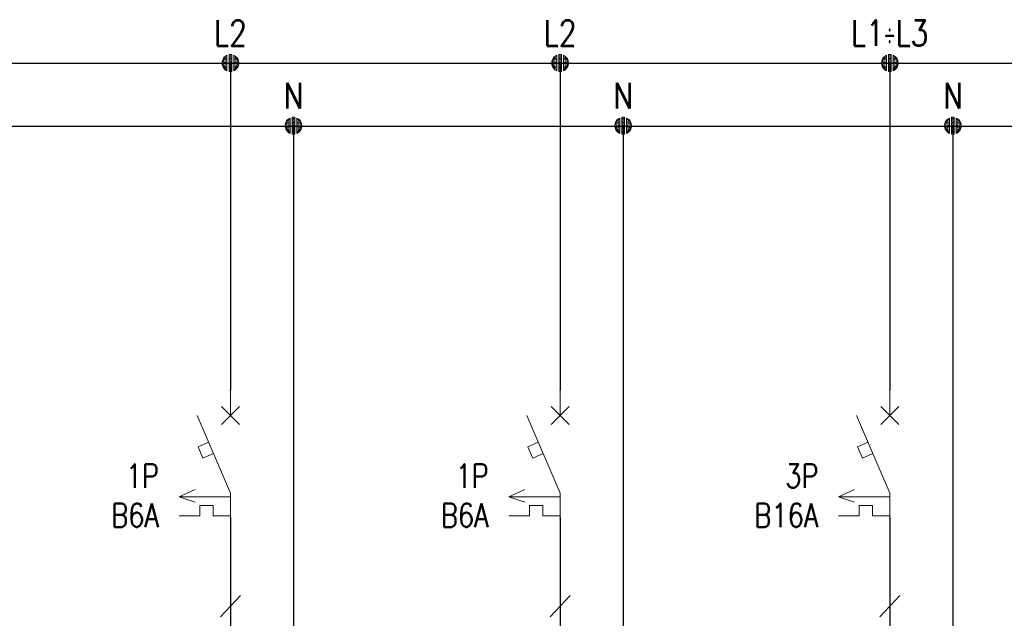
# Model space of a CAD drawing. Header units: millimetres. Extents: x 2505 to 3495, y 1397 to 1684.
# Tile 41 of 59: x 3188 to 3231, y 1491 to 1517. Entities that reach past the tile are written whole.
import ezdxf
from ezdxf.enums import TextEntityAlignment as Align

# ---------------------------------------------------------------- set-up
doc = ezdxf.new("R2010")
doc.units = ezdxf.units.MM
for name, color, linetype, lineweight in [('EB_PRZEWODY', 3, 'Continuous', 20), ('EB_SYMBOL', 3, 'Continuous', 20), ('SZYNY', 1, 'Continuous', 40)]:
    doc.layers.add(name, color=color, linetype=linetype, lineweight=lineweight)
doc.layers.add('OPIS', color=7, linetype='Continuous')
doc.styles.add('SIMPLEX', font='simplex.shx', dxfattribs={"width": 0.8})

# ---------------------------------------------------------------- blocks, each defined once
blk = doc.blocks.new('S-ZAB')
for p, q in [((-0.000008, -2.000032), (-0.000008, -0.000031)), ((-0.707114, -2.707138), (0.707099, -1.292925)), ((0.707099, -2.707138), (-0.707114, -1.292925)), ((-2.605718, -2.000032), (-0.000008, -8.080032)), ((-1.707928, -4.094892), (-2.531218, -4.447722)), ((-2.531218, -4.447722), (-2.150078, -5.337052)), ((-1.326788, -4.984212), (-2.150078, -5.337052)), ((-4.022616, -8.370921), (-2.759798, -7.798842)), ((-0.000008, -8.370921), (-4.022616, -8.370921)), ((-2.759798, -8.79886), (-4.022616, -8.370921)), ((-0.000008, -8.080032), (-0.000008, -10.080032)), ((-2.403294, -9.060289), (-2.403294, -9.874011)), ((-1.349945, -9.060289), (-2.403294, -9.060289)), ((-1.349945, -9.060289), (-1.349945, -9.874011)), ((-2.403294, -9.874011), (-4.022616, -9.874011)), ((-0.000008, -9.874011), (-1.349945, -9.874011))]:
    blk.add_line(p, q)
for p in [(-0.000008, -0.000031), (-0.000008, -10.080032)]:
    blk.add_point(p)
blk = doc.blocks.new('*U286')
for p, q in [((-0.637, 0.172), (-0.658, 0.021)), ((-0.637, 0.172), (-0.658, 0.021)), ((-0.637, 0.002), (-0.656, -0.028)), ((-0.598, 0.282), (-0.637, 0.172)), ((-0.598, 0.282), (-0.637, 0.172)), ((-0.598, 0.142), (-0.637, 0.087)), ((-0.598, 0.002), (-0.637, 0.002)), ((-0.513, 0.425), (-0.598, 0.282)), ((-0.513, 0.425), (-0.598, 0.282)), ((-0.513, 0.285), (-0.598, 0.188)), ((-0.513, 0.145), (-0.598, 0.095)), ((-0.513, 0.006), (-0.598, 0.002)), ((-0.399, 0.524), (-0.513, 0.425)), ((-0.399, 0.524), (-0.513, 0.425)), ((-0.399, 0.408), (-0.513, 0.332)), ((-0.399, 0.291), (-0.513, 0.239)), ((-0.399, 0.175), (-0.513, 0.145)), ((-0.399, 0.058), (-0.513, 0.052)), ((-0.267, 0.605), (-0.399, 0.524)), ((-0.267, 0.605), (-0.399, 0.524)), ((-0.267, 0.495), (-0.399, 0.429)), ((-0.267, 0.385), (-0.399, 0.334)), ((-0.267, 0.274), (-0.399, 0.238)), ((-0.267, 0.164), (-0.399, 0.143)), ((-0.267, 0.053), (-0.399, 0.048)), ((-0.267, 0.605), (-0.267, -0.609)), ((-0.267, 0.605), (-0.267, -0.609)), ((-0.105, 0.664), (0.105, 0.664)), ((-0.105, 0.664), (0.105, 0.664)), ((-0.105, -0.664), (-0.105, 0.664)), ((-0.105, 0.664), (-0.105, -0.664)), ((-0.105, 0.562), (0.105, 0.562)), ((-0.105, 0.46), (0.105, 0.46)), ((-0.105, 0.358), (0.105, 0.358)), ((-0.105, 0.256), (0.105, 0.256)), ((-0.105, 0.153), (0.105, 0.153)), ((-0.105, 0.051), (0.105, 0.051)), ((0.105, -0.664), (0.105, 0.664)), ((0.105, 0.664), (0.105, -0.664)), ((0.267, 0.605), (0.267, -0.609)), ((0.267, 0.605), (0.267, -0.609)), ((0.267, 0.605), (0.399, 0.524)), ((0.267, 0.605), (0.399, 0.524)), ((0.267, 0.495), (0.399, 0.429)), ((0.267, 0.385), (0.399, 0.334)), ((0.267, 0.274), (0.399, 0.238)), ((0.267, 0.164), (0.399, 0.143)), ((0.267, 0.053), (0.399, 0.048)), ((0.399, 0.524), (0.513, 0.425)), ((0.399, 0.524), (0.513, 0.425)), ((0.399, 0.408), (0.513, 0.332)), ((0.399, 0.291), (0.513, 0.239)), ((0.399, 0.175), (0.513, 0.145)), ((0.399, 0.058), (0.513, 0.052)), ((0.513, 0.425), (0.598, 0.282)), ((0.513, 0.425), (0.598, 0.282)), ((0.513, 0.285), (0.598, 0.188)), ((0.513, 0.145), (0.598, 0.095)), ((0.513, 0.006), (0.598, 0.002)), ((0.598, 0.282), (0.637, 0.172)), ((0.598, 0.282), (0.637, 0.172)), ((0.598, 0.142), (0.637, 0.087)), ((0.598, 0.002), (0.637, 0.002)), ((0.637, 0.172), (0.658, 0.021)), ((0.637, 0.172), (0.658, 0.021)), ((0.637, 0.002), (0.656, -0.028)), ((-0.654, -0.076), (-0.637, -0.168)), ((-0.637, -0.168), (-0.654, -0.076)), ((-0.598, -0.138), (-0.637, -0.083)), ((-0.637, -0.168), (-0.598, -0.278)), ((-0.598, -0.278), (-0.637, -0.168)), ((-0.513, -0.134), (-0.598, -0.091)), ((-0.513, -0.274), (-0.598, -0.185)), ((-0.598, -0.278), (-0.513, -0.414)), ((-0.513, -0.414), (-0.598, -0.278)), ((-0.399, -0.058), (-0.513, -0.041)), ((-0.399, -0.175), (-0.513, -0.134)), ((-0.399, -0.291), (-0.513, -0.228)), ((-0.399, -0.408), (-0.513, -0.321)), ((-0.513, -0.414), (-0.399, -0.524)), ((-0.399, -0.524), (-0.513, -0.414)), ((-0.267, -0.057), (-0.399, -0.048)), ((-0.267, -0.167), (-0.399, -0.143)), ((-0.267, -0.278), (-0.399, -0.238)), ((-0.267, -0.388), (-0.399, -0.334)), ((-0.267, -0.499), (-0.399, -0.429)), ((-0.399, -0.524), (-0.267, -0.609)), ((-0.267, -0.609), (-0.399, -0.524)), ((-0.105, -0.051), (0.105, -0.051)), ((-0.105, -0.153), (0.105, -0.153)), ((-0.105, -0.256), (0.105, -0.256)), ((-0.105, -0.358), (0.105, -0.358)), ((-0.105, -0.46), (0.105, -0.46)), ((-0.105, -0.562), (0.105, -0.562)), ((0.105, -0.664), (-0.105, -0.664)), ((-0.105, -0.664), (0.105, -0.664)), ((0.267, -0.057), (0.399, -0.048)), ((0.267, -0.167), (0.399, -0.143)), ((0.267, -0.278), (0.399, -0.238)), ((0.267, -0.388), (0.399, -0.334)), ((0.267, -0.499), (0.399, -0.429)), ((0.399, -0.524), (0.267, -0.609)), ((0.267, -0.609), (0.399, -0.524)), ((0.399, -0.058), (0.513, -0.041)), ((0.399, -0.175), (0.513, -0.134)), ((0.399, -0.291), (0.513, -0.228)), ((0.399, -0.408), (0.513, -0.321)), ((0.513, -0.414), (0.399, -0.524)), ((0.399, -0.524), (0.513, -0.414)), ((0.513, -0.134), (0.598, -0.091)), ((0.513, -0.274), (0.598, -0.185)), ((0.598, -0.278), (0.513, -0.414)), ((0.513, -0.414), (0.598, -0.278)), ((0.598, -0.138), (0.637, -0.083)), ((0.637, -0.168), (0.598, -0.278)), ((0.598, -0.278), (0.637, -0.168)), ((0.654, -0.076), (0.637, -0.168)), ((0.637, -0.168), (0.654, -0.076))]:
    blk.add_line(p, q)
at = {"ltscale": 5}
blk.add_line((0.658, 0.021), (0.658, -0.076), dxfattribs=at)
blk.add_point((0, 0))
blk = doc.blocks.new('*U287')
for p, q in [((-0.637, 0.172), (-0.658, 0.021)), ((-0.637, 0.172), (-0.658, 0.021)), ((-0.637, 0.002), (-0.656, -0.028)), ((-0.598, 0.282), (-0.637, 0.172)), ((-0.598, 0.282), (-0.637, 0.172)), ((-0.598, 0.142), (-0.637, 0.087)), ((-0.598, 0.002), (-0.637, 0.002)), ((-0.513, 0.425), (-0.598, 0.282)), ((-0.513, 0.425), (-0.598, 0.282)), ((-0.513, 0.285), (-0.598, 0.188)), ((-0.513, 0.145), (-0.598, 0.095)), ((-0.513, 0.006), (-0.598, 0.002)), ((-0.399, 0.524), (-0.513, 0.425)), ((-0.399, 0.524), (-0.513, 0.425)), ((-0.399, 0.408), (-0.513, 0.332)), ((-0.399, 0.291), (-0.513, 0.239)), ((-0.399, 0.175), (-0.513, 0.145)), ((-0.399, 0.058), (-0.513, 0.052)), ((-0.267, 0.605), (-0.399, 0.524)), ((-0.267, 0.605), (-0.399, 0.524)), ((-0.267, 0.495), (-0.399, 0.429)), ((-0.267, 0.385), (-0.399, 0.334)), ((-0.267, 0.274), (-0.399, 0.238)), ((-0.267, 0.164), (-0.399, 0.143)), ((-0.267, 0.053), (-0.399, 0.048)), ((-0.267, 0.605), (-0.267, -0.609)), ((-0.267, 0.605), (-0.267, -0.609)), ((-0.105, 0.664), (0.105, 0.664)), ((-0.105, 0.664), (0.105, 0.664)), ((-0.105, -0.664), (-0.105, 0.664)), ((-0.105, 0.664), (-0.105, -0.664)), ((-0.105, 0.562), (0.105, 0.562)), ((-0.105, 0.46), (0.105, 0.46)), ((-0.105, 0.358), (0.105, 0.358)), ((-0.105, 0.256), (0.105, 0.256)), ((-0.105, 0.153), (0.105, 0.153)), ((-0.105, 0.051), (0.105, 0.051)), ((0.105, -0.664), (0.105, 0.664)), ((0.105, 0.664), (0.105, -0.664)), ((0.267, 0.605), (0.267, -0.609)), ((0.267, 0.605), (0.267, -0.609)), ((0.267, 0.605), (0.399, 0.524)), ((0.267, 0.605), (0.399, 0.524)), ((0.267, 0.495), (0.399, 0.429)), ((0.267, 0.385), (0.399, 0.334)), ((0.267, 0.274), (0.399, 0.238)), ((0.267, 0.164), (0.399, 0.143)), ((0.267, 0.053), (0.399, 0.048)), ((0.399, 0.524), (0.513, 0.425)), ((0.399, 0.524), (0.513, 0.425)), ((0.399, 0.408), (0.513, 0.332)), ((0.399, 0.291), (0.513, 0.239)), ((0.399, 0.175), (0.513, 0.145)), ((0.399, 0.058), (0.513, 0.052)), ((0.513, 0.425), (0.598, 0.282)), ((0.513, 0.425), (0.598, 0.282)), ((0.513, 0.285), (0.598, 0.188)), ((0.513, 0.145), (0.598, 0.095)), ((0.513, 0.006), (0.598, 0.002)), ((0.598, 0.282), (0.637, 0.172)), ((0.598, 0.282), (0.637, 0.172)), ((0.598, 0.142), (0.637, 0.087)), ((0.598, 0.002), (0.637, 0.002)), ((0.637, 0.172), (0.658, 0.021)), ((0.637, 0.172), (0.658, 0.021)), ((0.637, 0.002), (0.656, -0.028)), ((-0.654, -0.076), (-0.637, -0.168)), ((-0.637, -0.168), (-0.654, -0.076)), ((-0.598, -0.138), (-0.637, -0.083)), ((-0.637, -0.168), (-0.598, -0.278)), ((-0.598, -0.278), (-0.637, -0.168)), ((-0.513, -0.134), (-0.598, -0.091)), ((-0.513, -0.274), (-0.598, -0.185)), ((-0.598, -0.278), (-0.513, -0.414)), ((-0.513, -0.414), (-0.598, -0.278)), ((-0.399, -0.058), (-0.513, -0.041)), ((-0.399, -0.175), (-0.513, -0.134)), ((-0.399, -0.291), (-0.513, -0.228)), ((-0.399, -0.408), (-0.513, -0.321)), ((-0.513, -0.414), (-0.399, -0.524)), ((-0.399, -0.524), (-0.513, -0.414)), ((-0.267, -0.057), (-0.399, -0.048)), ((-0.267, -0.167), (-0.399, -0.143)), ((-0.267, -0.278), (-0.399, -0.238)), ((-0.267, -0.388), (-0.399, -0.334)), ((-0.267, -0.499), (-0.399, -0.429)), ((-0.399, -0.524), (-0.267, -0.609)), ((-0.267, -0.609), (-0.399, -0.524)), ((-0.105, -0.051), (0.105, -0.051)), ((-0.105, -0.153), (0.105, -0.153)), ((-0.105, -0.256), (0.105, -0.256)), ((-0.105, -0.358), (0.105, -0.358)), ((-0.105, -0.46), (0.105, -0.46)), ((-0.105, -0.562), (0.105, -0.562)), ((0.105, -0.664), (-0.105, -0.664)), ((-0.105, -0.664), (0.105, -0.664)), ((0.267, -0.057), (0.399, -0.048)), ((0.267, -0.167), (0.399, -0.143)), ((0.267, -0.278), (0.399, -0.238)), ((0.267, -0.388), (0.399, -0.334)), ((0.267, -0.499), (0.399, -0.429)), ((0.399, -0.524), (0.267, -0.609)), ((0.267, -0.609), (0.399, -0.524)), ((0.399, -0.058), (0.513, -0.041)), ((0.399, -0.175), (0.513, -0.134)), ((0.399, -0.291), (0.513, -0.228)), ((0.399, -0.408), (0.513, -0.321)), ((0.513, -0.414), (0.399, -0.524)), ((0.399, -0.524), (0.513, -0.414)), ((0.513, -0.134), (0.598, -0.091)), ((0.513, -0.274), (0.598, -0.185)), ((0.598, -0.278), (0.513, -0.414)), ((0.513, -0.414), (0.598, -0.278)), ((0.598, -0.138), (0.637, -0.083)), ((0.637, -0.168), (0.598, -0.278)), ((0.598, -0.278), (0.637, -0.168)), ((0.654, -0.076), (0.637, -0.168)), ((0.637, -0.168), (0.654, -0.076))]:
    blk.add_line(p, q)
at = {"ltscale": 5}
blk.add_line((0.658, 0.021), (0.658, -0.076), dxfattribs=at)
blk.add_point((0, 0))
blk = doc.blocks.new('*U284')
for p, q in [((-0.637, 0.172), (-0.658, 0.021)), ((-0.637, 0.172), (-0.658, 0.021)), ((-0.637, 0.002), (-0.656, -0.028)), ((-0.598, 0.282), (-0.637, 0.172)), ((-0.598, 0.282), (-0.637, 0.172)), ((-0.598, 0.142), (-0.637, 0.087)), ((-0.598, 0.002), (-0.637, 0.002)), ((-0.513, 0.425), (-0.598, 0.282)), ((-0.513, 0.425), (-0.598, 0.282)), ((-0.513, 0.285), (-0.598, 0.188)), ((-0.513, 0.145), (-0.598, 0.095)), ((-0.513, 0.006), (-0.598, 0.002)), ((-0.399, 0.524), (-0.513, 0.425)), ((-0.399, 0.524), (-0.513, 0.425)), ((-0.399, 0.408), (-0.513, 0.332)), ((-0.399, 0.291), (-0.513, 0.239)), ((-0.399, 0.175), (-0.513, 0.145)), ((-0.399, 0.058), (-0.513, 0.052)), ((-0.267, 0.605), (-0.399, 0.524)), ((-0.267, 0.605), (-0.399, 0.524)), ((-0.267, 0.495), (-0.399, 0.429)), ((-0.267, 0.385), (-0.399, 0.334)), ((-0.267, 0.274), (-0.399, 0.238)), ((-0.267, 0.164), (-0.399, 0.143)), ((-0.267, 0.053), (-0.399, 0.048)), ((-0.267, 0.605), (-0.267, -0.609)), ((-0.267, 0.605), (-0.267, -0.609)), ((-0.105, 0.664), (0.105, 0.664)), ((-0.105, 0.664), (0.105, 0.664)), ((-0.105, -0.664), (-0.105, 0.664)), ((-0.105, 0.664), (-0.105, -0.664)), ((-0.105, 0.562), (0.105, 0.562)), ((-0.105, 0.46), (0.105, 0.46)), ((-0.105, 0.358), (0.105, 0.358)), ((-0.105, 0.256), (0.105, 0.256)), ((-0.105, 0.153), (0.105, 0.153)), ((-0.105, 0.051), (0.105, 0.051)), ((0.105, -0.664), (0.105, 0.664)), ((0.105, 0.664), (0.105, -0.664)), ((0.267, 0.605), (0.267, -0.609)), ((0.267, 0.605), (0.267, -0.609)), ((0.267, 0.605), (0.399, 0.524)), ((0.267, 0.605), (0.399, 0.524)), ((0.267, 0.495), (0.399, 0.429)), ((0.267, 0.385), (0.399, 0.334)), ((0.267, 0.274), (0.399, 0.238)), ((0.267, 0.164), (0.399, 0.143)), ((0.267, 0.053), (0.399, 0.048)), ((0.399, 0.524), (0.513, 0.425)), ((0.399, 0.524), (0.513, 0.425)), ((0.399, 0.408), (0.513, 0.332)), ((0.399, 0.291), (0.513, 0.239)), ((0.399, 0.175), (0.513, 0.145)), ((0.399, 0.058), (0.513, 0.052)), ((0.513, 0.425), (0.598, 0.282)), ((0.513, 0.425), (0.598, 0.282)), ((0.513, 0.285), (0.598, 0.188)), ((0.513, 0.145), (0.598, 0.095)), ((0.513, 0.006), (0.598, 0.002)), ((0.598, 0.282), (0.637, 0.172)), ((0.598, 0.282), (0.637, 0.172)), ((0.598, 0.142), (0.637, 0.087)), ((0.598, 0.002), (0.637, 0.002)), ((0.637, 0.172), (0.658, 0.021)), ((0.637, 0.172), (0.658, 0.021)), ((0.637, 0.002), (0.656, -0.028)), ((-0.654, -0.076), (-0.637, -0.168)), ((-0.637, -0.168), (-0.654, -0.076)), ((-0.598, -0.138), (-0.637, -0.083)), ((-0.637, -0.168), (-0.598, -0.278)), ((-0.598, -0.278), (-0.637, -0.168)), ((-0.513, -0.134), (-0.598, -0.091)), ((-0.513, -0.274), (-0.598, -0.185)), ((-0.598, -0.278), (-0.513, -0.414)), ((-0.513, -0.414), (-0.598, -0.278)), ((-0.399, -0.058), (-0.513, -0.041)), ((-0.399, -0.175), (-0.513, -0.134)), ((-0.399, -0.291), (-0.513, -0.228)), ((-0.399, -0.408), (-0.513, -0.321)), ((-0.513, -0.414), (-0.399, -0.524)), ((-0.399, -0.524), (-0.513, -0.414)), ((-0.267, -0.057), (-0.399, -0.048)), ((-0.267, -0.167), (-0.399, -0.143)), ((-0.267, -0.278), (-0.399, -0.238)), ((-0.267, -0.388), (-0.399, -0.334)), ((-0.267, -0.499), (-0.399, -0.429)), ((-0.399, -0.524), (-0.267, -0.609)), ((-0.267, -0.609), (-0.399, -0.524)), ((-0.105, -0.051), (0.105, -0.051)), ((-0.105, -0.153), (0.105, -0.153)), ((-0.105, -0.256), (0.105, -0.256)), ((-0.105, -0.358), (0.105, -0.358)), ((-0.105, -0.46), (0.105, -0.46)), ((-0.105, -0.562), (0.105, -0.562)), ((0.105, -0.664), (-0.105, -0.664)), ((-0.105, -0.664), (0.105, -0.664)), ((0.267, -0.057), (0.399, -0.048)), ((0.267, -0.167), (0.399, -0.143)), ((0.267, -0.278), (0.399, -0.238)), ((0.267, -0.388), (0.399, -0.334)), ((0.267, -0.499), (0.399, -0.429)), ((0.399, -0.524), (0.267, -0.609)), ((0.267, -0.609), (0.399, -0.524)), ((0.399, -0.058), (0.513, -0.041)), ((0.399, -0.175), (0.513, -0.134)), ((0.399, -0.291), (0.513, -0.228)), ((0.399, -0.408), (0.513, -0.321)), ((0.513, -0.414), (0.399, -0.524)), ((0.399, -0.524), (0.513, -0.414)), ((0.513, -0.134), (0.598, -0.091)), ((0.513, -0.274), (0.598, -0.185)), ((0.598, -0.278), (0.513, -0.414)), ((0.513, -0.414), (0.598, -0.278)), ((0.598, -0.138), (0.637, -0.083)), ((0.637, -0.168), (0.598, -0.278)), ((0.598, -0.278), (0.637, -0.168)), ((0.654, -0.076), (0.637, -0.168)), ((0.637, -0.168), (0.654, -0.076))]:
    blk.add_line(p, q)
at = {"ltscale": 5}
blk.add_line((0.658, 0.021), (0.658, -0.076), dxfattribs=at)
blk.add_point((0, 0))
blk = doc.blocks.new('*U280')
for p, q in [((-0.637, 0.172), (-0.658, 0.021)), ((-0.637, 0.172), (-0.658, 0.021)), ((-0.637, 0.002), (-0.656, -0.028)), ((-0.598, 0.282), (-0.637, 0.172)), ((-0.598, 0.282), (-0.637, 0.172)), ((-0.598, 0.142), (-0.637, 0.087)), ((-0.598, 0.002), (-0.637, 0.002)), ((-0.513, 0.425), (-0.598, 0.282)), ((-0.513, 0.425), (-0.598, 0.282)), ((-0.513, 0.285), (-0.598, 0.188)), ((-0.513, 0.145), (-0.598, 0.095)), ((-0.513, 0.006), (-0.598, 0.002)), ((-0.399, 0.524), (-0.513, 0.425)), ((-0.399, 0.524), (-0.513, 0.425)), ((-0.399, 0.408), (-0.513, 0.332)), ((-0.399, 0.291), (-0.513, 0.239)), ((-0.399, 0.175), (-0.513, 0.145)), ((-0.399, 0.058), (-0.513, 0.052)), ((-0.267, 0.605), (-0.399, 0.524)), ((-0.267, 0.605), (-0.399, 0.524)), ((-0.267, 0.495), (-0.399, 0.429)), ((-0.267, 0.385), (-0.399, 0.334)), ((-0.267, 0.274), (-0.399, 0.238)), ((-0.267, 0.164), (-0.399, 0.143)), ((-0.267, 0.053), (-0.399, 0.048)), ((-0.267, 0.605), (-0.267, -0.609)), ((-0.267, 0.605), (-0.267, -0.609)), ((-0.105, 0.664), (0.105, 0.664)), ((-0.105, 0.664), (0.105, 0.664)), ((-0.105, -0.664), (-0.105, 0.664)), ((-0.105, 0.664), (-0.105, -0.664)), ((-0.105, 0.562), (0.105, 0.562)), ((-0.105, 0.46), (0.105, 0.46)), ((-0.105, 0.358), (0.105, 0.358)), ((-0.105, 0.256), (0.105, 0.256)), ((-0.105, 0.153), (0.105, 0.153)), ((-0.105, 0.051), (0.105, 0.051)), ((0.105, -0.664), (0.105, 0.664)), ((0.105, 0.664), (0.105, -0.664)), ((0.267, 0.605), (0.267, -0.609)), ((0.267, 0.605), (0.267, -0.609)), ((0.267, 0.605), (0.399, 0.524)), ((0.267, 0.605), (0.399, 0.524)), ((0.267, 0.495), (0.399, 0.429)), ((0.267, 0.385), (0.399, 0.334)), ((0.267, 0.274), (0.399, 0.238)), ((0.267, 0.164), (0.399, 0.143)), ((0.267, 0.053), (0.399, 0.048)), ((0.399, 0.524), (0.513, 0.425)), ((0.399, 0.524), (0.513, 0.425)), ((0.399, 0.408), (0.513, 0.332)), ((0.399, 0.291), (0.513, 0.239)), ((0.399, 0.175), (0.513, 0.145)), ((0.399, 0.058), (0.513, 0.052)), ((0.513, 0.425), (0.598, 0.282)), ((0.513, 0.425), (0.598, 0.282)), ((0.513, 0.285), (0.598, 0.188)), ((0.513, 0.145), (0.598, 0.095)), ((0.513, 0.006), (0.598, 0.002)), ((0.598, 0.282), (0.637, 0.172)), ((0.598, 0.282), (0.637, 0.172)), ((0.598, 0.142), (0.637, 0.087)), ((0.598, 0.002), (0.637, 0.002)), ((0.637, 0.172), (0.658, 0.021)), ((0.637, 0.172), (0.658, 0.021)), ((0.637, 0.002), (0.656, -0.028)), ((-0.654, -0.076), (-0.637, -0.168)), ((-0.637, -0.168), (-0.654, -0.076)), ((-0.598, -0.138), (-0.637, -0.083)), ((-0.637, -0.168), (-0.598, -0.278)), ((-0.598, -0.278), (-0.637, -0.168)), ((-0.513, -0.134), (-0.598, -0.091)), ((-0.513, -0.274), (-0.598, -0.185)), ((-0.598, -0.278), (-0.513, -0.414)), ((-0.513, -0.414), (-0.598, -0.278)), ((-0.399, -0.058), (-0.513, -0.041)), ((-0.399, -0.175), (-0.513, -0.134)), ((-0.399, -0.291), (-0.513, -0.228)), ((-0.399, -0.408), (-0.513, -0.321)), ((-0.513, -0.414), (-0.399, -0.524)), ((-0.399, -0.524), (-0.513, -0.414)), ((-0.267, -0.057), (-0.399, -0.048)), ((-0.267, -0.167), (-0.399, -0.143)), ((-0.267, -0.278), (-0.399, -0.238)), ((-0.267, -0.388), (-0.399, -0.334)), ((-0.267, -0.499), (-0.399, -0.429)), ((-0.399, -0.524), (-0.267, -0.609)), ((-0.267, -0.609), (-0.399, -0.524)), ((-0.105, -0.051), (0.105, -0.051)), ((-0.105, -0.153), (0.105, -0.153)), ((-0.105, -0.256), (0.105, -0.256)), ((-0.105, -0.358), (0.105, -0.358)), ((-0.105, -0.46), (0.105, -0.46)), ((-0.105, -0.562), (0.105, -0.562)), ((0.105, -0.664), (-0.105, -0.664)), ((-0.105, -0.664), (0.105, -0.664)), ((0.267, -0.057), (0.399, -0.048)), ((0.267, -0.167), (0.399, -0.143)), ((0.267, -0.278), (0.399, -0.238)), ((0.267, -0.388), (0.399, -0.334)), ((0.267, -0.499), (0.399, -0.429)), ((0.399, -0.524), (0.267, -0.609)), ((0.267, -0.609), (0.399, -0.524)), ((0.399, -0.058), (0.513, -0.041)), ((0.399, -0.175), (0.513, -0.134)), ((0.399, -0.291), (0.513, -0.228)), ((0.399, -0.408), (0.513, -0.321)), ((0.513, -0.414), (0.399, -0.524)), ((0.399, -0.524), (0.513, -0.414)), ((0.513, -0.134), (0.598, -0.091)), ((0.513, -0.274), (0.598, -0.185)), ((0.598, -0.278), (0.513, -0.414)), ((0.513, -0.414), (0.598, -0.278)), ((0.598, -0.138), (0.637, -0.083)), ((0.637, -0.168), (0.598, -0.278)), ((0.598, -0.278), (0.637, -0.168)), ((0.654, -0.076), (0.637, -0.168)), ((0.637, -0.168), (0.654, -0.076))]:
    blk.add_line(p, q)
at = {"ltscale": 5}
blk.add_line((0.658, 0.021), (0.658, -0.076), dxfattribs=at)
blk.add_point((0, 0))
blk = doc.blocks.new('*U318')
for p, q in [((-0.637, 0.172), (-0.658, 0.021)), ((-0.637, 0.172), (-0.658, 0.021)), ((-0.637, 0.002), (-0.656, -0.028)), ((-0.598, 0.282), (-0.637, 0.172)), ((-0.598, 0.282), (-0.637, 0.172)), ((-0.598, 0.142), (-0.637, 0.087)), ((-0.598, 0.002), (-0.637, 0.002)), ((-0.513, 0.425), (-0.598, 0.282)), ((-0.513, 0.425), (-0.598, 0.282)), ((-0.513, 0.285), (-0.598, 0.188)), ((-0.513, 0.145), (-0.598, 0.095)), ((-0.513, 0.006), (-0.598, 0.002)), ((-0.399, 0.524), (-0.513, 0.425)), ((-0.399, 0.524), (-0.513, 0.425)), ((-0.399, 0.408), (-0.513, 0.332)), ((-0.399, 0.291), (-0.513, 0.239)), ((-0.399, 0.175), (-0.513, 0.145)), ((-0.399, 0.058), (-0.513, 0.052)), ((-0.267, 0.605), (-0.399, 0.524)), ((-0.267, 0.605), (-0.399, 0.524)), ((-0.267, 0.495), (-0.399, 0.429)), ((-0.267, 0.385), (-0.399, 0.334)), ((-0.267, 0.274), (-0.399, 0.238)), ((-0.267, 0.164), (-0.399, 0.143)), ((-0.267, 0.053), (-0.399, 0.048)), ((-0.267, 0.605), (-0.267, -0.609)), ((-0.267, 0.605), (-0.267, -0.609)), ((-0.105, 0.664), (0.105, 0.664)), ((-0.105, 0.664), (0.105, 0.664)), ((-0.105, -0.664), (-0.105, 0.664)), ((-0.105, 0.664), (-0.105, -0.664)), ((-0.105, 0.562), (0.105, 0.562)), ((-0.105, 0.46), (0.105, 0.46)), ((-0.105, 0.358), (0.105, 0.358)), ((-0.105, 0.256), (0.105, 0.256)), ((-0.105, 0.153), (0.105, 0.153)), ((-0.105, 0.051), (0.105, 0.051)), ((0.105, -0.664), (0.105, 0.664)), ((0.105, 0.664), (0.105, -0.664)), ((0.267, 0.605), (0.267, -0.609)), ((0.267, 0.605), (0.267, -0.609)), ((0.267, 0.605), (0.399, 0.524)), ((0.267, 0.605), (0.399, 0.524)), ((0.267, 0.495), (0.399, 0.429)), ((0.267, 0.385), (0.399, 0.334)), ((0.267, 0.274), (0.399, 0.238)), ((0.267, 0.164), (0.399, 0.143)), ((0.267, 0.053), (0.399, 0.048)), ((0.399, 0.524), (0.513, 0.425)), ((0.399, 0.524), (0.513, 0.425)), ((0.399, 0.408), (0.513, 0.332)), ((0.399, 0.291), (0.513, 0.239)), ((0.399, 0.175), (0.513, 0.145)), ((0.399, 0.058), (0.513, 0.052)), ((0.513, 0.425), (0.598, 0.282)), ((0.513, 0.425), (0.598, 0.282)), ((0.513, 0.285), (0.598, 0.188)), ((0.513, 0.145), (0.598, 0.095)), ((0.513, 0.006), (0.598, 0.002)), ((0.598, 0.282), (0.637, 0.172)), ((0.598, 0.282), (0.637, 0.172)), ((0.598, 0.142), (0.637, 0.087)), ((0.598, 0.002), (0.637, 0.002)), ((0.637, 0.172), (0.658, 0.021)), ((0.637, 0.172), (0.658, 0.021)), ((0.637, 0.002), (0.656, -0.028)), ((-0.654, -0.076), (-0.637, -0.168)), ((-0.637, -0.168), (-0.654, -0.076)), ((-0.598, -0.138), (-0.637, -0.083)), ((-0.637, -0.168), (-0.598, -0.278)), ((-0.598, -0.278), (-0.637, -0.168)), ((-0.513, -0.134), (-0.598, -0.091)), ((-0.513, -0.274), (-0.598, -0.185)), ((-0.598, -0.278), (-0.513, -0.414)), ((-0.513, -0.414), (-0.598, -0.278)), ((-0.399, -0.058), (-0.513, -0.041)), ((-0.399, -0.175), (-0.513, -0.134)), ((-0.399, -0.291), (-0.513, -0.228)), ((-0.399, -0.408), (-0.513, -0.321)), ((-0.513, -0.414), (-0.399, -0.524)), ((-0.399, -0.524), (-0.513, -0.414)), ((-0.267, -0.057), (-0.399, -0.048)), ((-0.267, -0.167), (-0.399, -0.143)), ((-0.267, -0.278), (-0.399, -0.238)), ((-0.267, -0.388), (-0.399, -0.334)), ((-0.267, -0.499), (-0.399, -0.429)), ((-0.399, -0.524), (-0.267, -0.609)), ((-0.267, -0.609), (-0.399, -0.524)), ((-0.105, -0.051), (0.105, -0.051)), ((-0.105, -0.153), (0.105, -0.153)), ((-0.105, -0.256), (0.105, -0.256)), ((-0.105, -0.358), (0.105, -0.358)), ((-0.105, -0.46), (0.105, -0.46)), ((-0.105, -0.562), (0.105, -0.562)), ((0.105, -0.664), (-0.105, -0.664)), ((-0.105, -0.664), (0.105, -0.664)), ((0.267, -0.057), (0.399, -0.048)), ((0.267, -0.167), (0.399, -0.143)), ((0.267, -0.278), (0.399, -0.238)), ((0.267, -0.388), (0.399, -0.334)), ((0.267, -0.499), (0.399, -0.429)), ((0.399, -0.524), (0.267, -0.609)), ((0.267, -0.609), (0.399, -0.524)), ((0.399, -0.058), (0.513, -0.041)), ((0.399, -0.175), (0.513, -0.134)), ((0.399, -0.291), (0.513, -0.228)), ((0.399, -0.408), (0.513, -0.321)), ((0.513, -0.414), (0.399, -0.524)), ((0.399, -0.524), (0.513, -0.414)), ((0.513, -0.134), (0.598, -0.091)), ((0.513, -0.274), (0.598, -0.185)), ((0.598, -0.278), (0.513, -0.414)), ((0.513, -0.414), (0.598, -0.278)), ((0.598, -0.138), (0.637, -0.083)), ((0.637, -0.168), (0.598, -0.278)), ((0.598, -0.278), (0.637, -0.168)), ((0.654, -0.076), (0.637, -0.168)), ((0.637, -0.168), (0.654, -0.076))]:
    blk.add_line(p, q)
at = {"ltscale": 5}
blk.add_line((0.658, 0.021), (0.658, -0.076), dxfattribs=at)
blk.add_point((0, 0))
blk = doc.blocks.new('*U319')
for p, q in [((-0.637, 0.172), (-0.658, 0.021)), ((-0.637, 0.172), (-0.658, 0.021)), ((-0.637, 0.002), (-0.656, -0.028)), ((-0.598, 0.282), (-0.637, 0.172)), ((-0.598, 0.282), (-0.637, 0.172)), ((-0.598, 0.142), (-0.637, 0.087)), ((-0.598, 0.002), (-0.637, 0.002)), ((-0.513, 0.425), (-0.598, 0.282)), ((-0.513, 0.425), (-0.598, 0.282)), ((-0.513, 0.285), (-0.598, 0.188)), ((-0.513, 0.145), (-0.598, 0.095)), ((-0.513, 0.006), (-0.598, 0.002)), ((-0.399, 0.524), (-0.513, 0.425)), ((-0.399, 0.524), (-0.513, 0.425)), ((-0.399, 0.408), (-0.513, 0.332)), ((-0.399, 0.291), (-0.513, 0.239)), ((-0.399, 0.175), (-0.513, 0.145)), ((-0.399, 0.058), (-0.513, 0.052)), ((-0.267, 0.605), (-0.399, 0.524)), ((-0.267, 0.605), (-0.399, 0.524)), ((-0.267, 0.495), (-0.399, 0.429)), ((-0.267, 0.385), (-0.399, 0.334)), ((-0.267, 0.274), (-0.399, 0.238)), ((-0.267, 0.164), (-0.399, 0.143)), ((-0.267, 0.053), (-0.399, 0.048)), ((-0.267, 0.605), (-0.267, -0.609)), ((-0.267, 0.605), (-0.267, -0.609)), ((-0.105, 0.664), (0.105, 0.664)), ((-0.105, 0.664), (0.105, 0.664)), ((-0.105, -0.664), (-0.105, 0.664)), ((-0.105, 0.664), (-0.105, -0.664)), ((-0.105, 0.562), (0.105, 0.562)), ((-0.105, 0.46), (0.105, 0.46)), ((-0.105, 0.358), (0.105, 0.358)), ((-0.105, 0.256), (0.105, 0.256)), ((-0.105, 0.153), (0.105, 0.153)), ((-0.105, 0.051), (0.105, 0.051)), ((0.105, -0.664), (0.105, 0.664)), ((0.105, 0.664), (0.105, -0.664)), ((0.267, 0.605), (0.267, -0.609)), ((0.267, 0.605), (0.267, -0.609)), ((0.267, 0.605), (0.399, 0.524)), ((0.267, 0.605), (0.399, 0.524)), ((0.267, 0.495), (0.399, 0.429)), ((0.267, 0.385), (0.399, 0.334)), ((0.267, 0.274), (0.399, 0.238)), ((0.267, 0.164), (0.399, 0.143)), ((0.267, 0.053), (0.399, 0.048)), ((0.399, 0.524), (0.513, 0.425)), ((0.399, 0.524), (0.513, 0.425)), ((0.399, 0.408), (0.513, 0.332)), ((0.399, 0.291), (0.513, 0.239)), ((0.399, 0.175), (0.513, 0.145)), ((0.399, 0.058), (0.513, 0.052)), ((0.513, 0.425), (0.598, 0.282)), ((0.513, 0.425), (0.598, 0.282)), ((0.513, 0.285), (0.598, 0.188)), ((0.513, 0.145), (0.598, 0.095)), ((0.513, 0.006), (0.598, 0.002)), ((0.598, 0.282), (0.637, 0.172)), ((0.598, 0.282), (0.637, 0.172)), ((0.598, 0.142), (0.637, 0.087)), ((0.598, 0.002), (0.637, 0.002)), ((0.637, 0.172), (0.658, 0.021)), ((0.637, 0.172), (0.658, 0.021)), ((0.637, 0.002), (0.656, -0.028)), ((-0.654, -0.076), (-0.637, -0.168)), ((-0.637, -0.168), (-0.654, -0.076)), ((-0.598, -0.138), (-0.637, -0.083)), ((-0.637, -0.168), (-0.598, -0.278)), ((-0.598, -0.278), (-0.637, -0.168)), ((-0.513, -0.134), (-0.598, -0.091)), ((-0.513, -0.274), (-0.598, -0.185)), ((-0.598, -0.278), (-0.513, -0.414)), ((-0.513, -0.414), (-0.598, -0.278)), ((-0.399, -0.058), (-0.513, -0.041)), ((-0.399, -0.175), (-0.513, -0.134)), ((-0.399, -0.291), (-0.513, -0.228)), ((-0.399, -0.408), (-0.513, -0.321)), ((-0.513, -0.414), (-0.399, -0.524)), ((-0.399, -0.524), (-0.513, -0.414)), ((-0.267, -0.057), (-0.399, -0.048)), ((-0.267, -0.167), (-0.399, -0.143)), ((-0.267, -0.278), (-0.399, -0.238)), ((-0.267, -0.388), (-0.399, -0.334)), ((-0.267, -0.499), (-0.399, -0.429)), ((-0.399, -0.524), (-0.267, -0.609)), ((-0.267, -0.609), (-0.399, -0.524)), ((-0.105, -0.051), (0.105, -0.051)), ((-0.105, -0.153), (0.105, -0.153)), ((-0.105, -0.256), (0.105, -0.256)), ((-0.105, -0.358), (0.105, -0.358)), ((-0.105, -0.46), (0.105, -0.46)), ((-0.105, -0.562), (0.105, -0.562)), ((0.105, -0.664), (-0.105, -0.664)), ((-0.105, -0.664), (0.105, -0.664)), ((0.267, -0.057), (0.399, -0.048)), ((0.267, -0.167), (0.399, -0.143)), ((0.267, -0.278), (0.399, -0.238)), ((0.267, -0.388), (0.399, -0.334)), ((0.267, -0.499), (0.399, -0.429)), ((0.399, -0.524), (0.267, -0.609)), ((0.267, -0.609), (0.399, -0.524)), ((0.399, -0.058), (0.513, -0.041)), ((0.399, -0.175), (0.513, -0.134)), ((0.399, -0.291), (0.513, -0.228)), ((0.399, -0.408), (0.513, -0.321)), ((0.513, -0.414), (0.399, -0.524)), ((0.399, -0.524), (0.513, -0.414)), ((0.513, -0.134), (0.598, -0.091)), ((0.513, -0.274), (0.598, -0.185)), ((0.598, -0.278), (0.513, -0.414)), ((0.513, -0.414), (0.598, -0.278)), ((0.598, -0.138), (0.637, -0.083)), ((0.637, -0.168), (0.598, -0.278)), ((0.598, -0.278), (0.637, -0.168)), ((0.654, -0.076), (0.637, -0.168)), ((0.637, -0.168), (0.654, -0.076))]:
    blk.add_line(p, q)
at = {"ltscale": 5}
blk.add_line((0.658, 0.021), (0.658, -0.076), dxfattribs=at)
blk.add_point((0, 0))

msp = doc.modelspace()

# ---------------------------------------------------------------- linework, layer by layer
at = {"layer": 'EB_PRZEWODY', "lineweight": -3, "ltscale": 5}
for p, q in [((3197.085, 1515.51), (3197.085, 1501.133)), ((3211.572, 1515.51), (3211.572, 1501.133)), ((3226.06, 1515.51), (3226.06, 1501.133)), ((3197.085, 1495.533), (3197.085, 1474.373)), ((3211.572, 1495.533), (3211.572, 1474.373)), ((3226.06, 1495.533), (3226.06, 1474.373))]:
    msp.add_line(p, q, dxfattribs=at)
at = {"layer": 'EB_PRZEWODY', "color": 5, "lineweight": -3, "ltscale": 5}
for p, q in [((3199.857, 1512.755), (3199.857, 1466.833)), ((3214.344, 1512.755), (3214.344, 1466.833)), ((3228.832, 1512.755), (3228.832, 1466.833))]:
    msp.add_line(p, q, dxfattribs=at)
at = {"layer": 'EB_SYMBOL', "lineweight": -3}
for p, q in [((3196.644, 1491.165), (3197.525, 1492.11)), ((3211.132, 1491.165), (3212.013, 1492.11)), ((3225.62, 1491.165), (3226.501, 1492.11))]:
    msp.add_line(p, q, dxfattribs=at)
at = {"layer": 'SZYNY', "lineweight": -3}
msp.add_line((2553.703, 1515.509), (3301.29, 1515.509), dxfattribs=at)
at = {"layer": 'SZYNY', "color": 5, "lineweight": -3}
msp.add_line((2553.703, 1512.739), (3301.29, 1512.739), dxfattribs=at)

# ---------------------------------------------------------------- block references
at = {"layer": 'EB_PRZEWODY', "lineweight": -3, "xscale": 0.5599999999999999, "yscale": 0.5599999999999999, "zscale": 0.5599999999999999}
for name, p in [('*U286', (3197.085, 1515.51)), ('*U318', (3211.572, 1515.51)), ('*U284', (3226.06, 1515.51)), ('*U287', (3199.857, 1512.755)), ('*U319', (3214.344, 1512.755)), ('*U280', (3228.832, 1512.755))]:
    msp.add_blockref(name, p, dxfattribs=at)
at = {"layer": 'EB_SYMBOL', "lineweight": -3, "xscale": 0.5599999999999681, "yscale": 0.5599999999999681, "zscale": 0.5599999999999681}
for p in [(3197.085, 1501.133), (3211.572, 1501.133), (3226.06, 1501.133)]:
    msp.add_blockref('S-ZAB', p, dxfattribs=at)

# ---------------------------------------------------------------- texts
at = {"layer": 'OPIS', "lineweight": -3, "style": 'SIMPLEX', "width": 0.8}
for s, p in [('L2', (3197.085, 1516.26)), ('L2', (3211.572, 1516.26)), ('N', (3199.857, 1513.505)), ('N', (3214.344, 1513.505)), ('N', (3228.832, 1513.505))]:
    msp.add_text(s, height=1.134, dxfattribs=at).set_placement(p, align=Align.CENTER)
at = {"layer": 'OPIS', "style": 'SIMPLEX', "width": 0.8}
msp.add_text('L1÷L3', height=1.134, dxfattribs=at).set_placement((3224.356, 1516.26))
at = {"layer": 'OPIS', "lineweight": -3, "char_height": 1.0395, "attachment_point": 3, "style": 'SIMPLEX'}
for s, insert in [('1P\\PB6A', (3193.951, 1497.886)), ('1P\\PB6A', (3208.438, 1497.886)), ('3P\\PB16A', (3222.926, 1497.886))]:
    msp.add_mtext_dynamic_manual_height_columns(s, width=5.47973, gutter_width=7.173, heights=[0], dxfattribs=dict(at, insert=insert))

doc.saveas('drawing.dxf')
